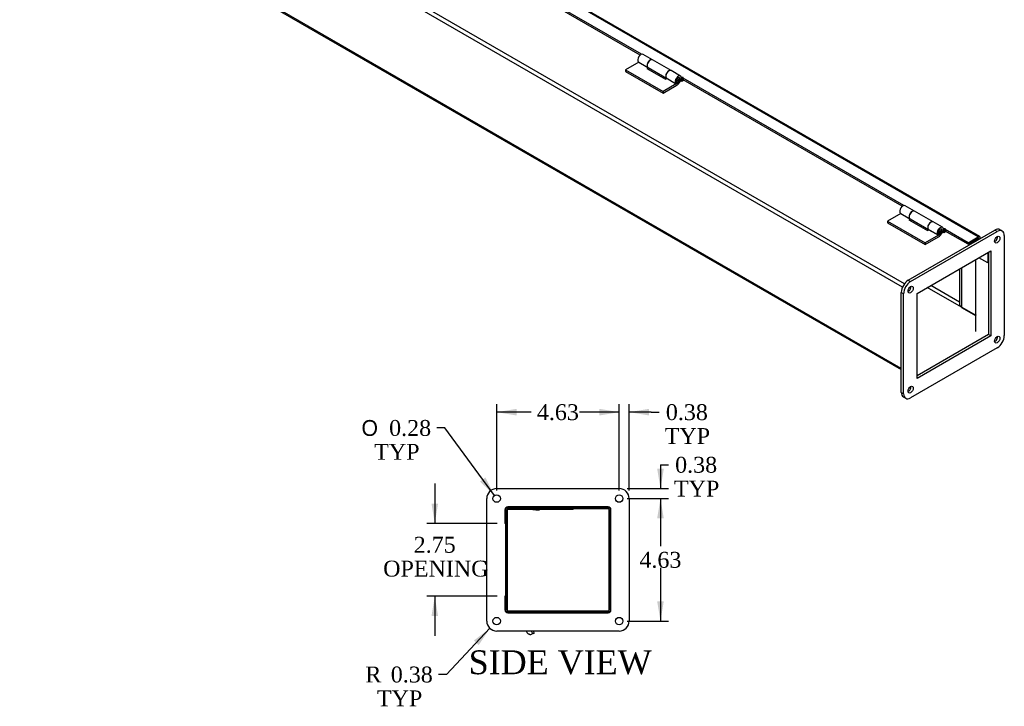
# Model space of a CAD drawing. Header units: inches. Extents: x 1 to 119, y 9 to 80.
# Tile 4 of 5: x 80 to 118, y 27 to 53. Entities that reach past the tile are written whole.
import ezdxf
from ezdxf.enums import TextEntityAlignment as Align
from ezdxf.lldxf.tags import DXFTag

# ---------------------------------------------------------------- set-up
doc = ezdxf.new("R2010")
doc.units = ezdxf.units.IN
doc.header["$MEASUREMENT"] = 0
for name, color, linetype in [('COM40176', 7, 'CONTINUOUS'), ('COM49234', 7, 'CONTINUOUS'), ('COM49235', 7, 'CONTINUOUS'), ('COM50014', 7, 'CONTINUOUS'), ('COM71012', 7, 'CONTINUOUS'), ('DEFAULT', 7, 'CONTINUOUS'), ('GSK11095', 7, 'CONTINUOUS'), ('HNG11000', 7, 'CONTINUOUS'), ('QLB30098', 7, 'CONTINUOUS'), ('SCS19419', 7, 'CONTINUOUS')]:
    doc.layers.add(name, color=color, linetype=linetype)
doc.styles.add('SEACAD_SOLID_EDGE_ANSI1_SY', font='txt')
doc.styles.add('SEACAD_TIMES_NEW_ROMAN', font='times.ttf')
tags = doc.linetypes.add('HIDDEN2', pattern=[0.1875, 0.125, -0.0625]).pattern_tags.tags
tags[6:7] = [DXFTag(74, 4), DXFTag(75, 0), DXFTag(340, '0'), DXFTag(46, 0.0), DXFTag(50, 0.0), DXFTag(44, 0.0), DXFTag(45, 0.0)]
tags[4:5] = [DXFTag(74, 4), DXFTag(75, 0), DXFTag(340, '0'), DXFTag(46, 0.0), DXFTag(50, 0.0), DXFTag(44, 0.0), DXFTag(45, 0.0)]

# ---------------------------------------------------------------- blocks, each defined once
blk = doc.blocks.new('GDIMGGROUP6')
at = {"layer": 'DEFAULT', "linetype": 'Continuous'}
for points in [[(95.975, 34.902), (96.1, 34.152), (96.225, 34.902)], [(95.975, 30.652), (96.225, 30.652), (96.1, 31.402)]]:
    blk.add_hatch(color=136, dxfattribs=at).paths.add_polyline_path(points)
at = {"layer": 'DEFAULT', "color": 136, "linetype": 'Continuous'}
for p, q in [((96.1, 35.652), (96.1, 34.152)), ((98.45, 34.152), (95.8, 34.152)), ((98.45, 31.402), (95.8, 31.402)), ((96.1, 31.402), (96.1, 29.902))]:
    blk.add_line(p, q, dxfattribs=at)
at = {"layer": 'DEFAULT', "color": 136, "linetype": 'Continuous', "style": 'SEACAD_TIMES_NEW_ROMAN'}
for s, p in [('2.75', (95.304, 33.645)), ('OPENING', (94.152, 32.745))]:
    blk.add_text(s, height=0.6, dxfattribs=at).set_placement(p, align=Align.TOP_LEFT)
blk = doc.blocks.new('GDIMGGROUP13')
at = {"layer": 'DEFAULT', "linetype": 'Continuous'}
for points in [[(102.312, 38.476), (102.312, 38.226), (103.062, 38.351)], [(104.187, 38.476), (103.437, 38.351), (104.187, 38.226)]]:
    blk.add_hatch(color=136, dxfattribs=at).paths.add_polyline_path(points)
at = {"layer": 'DEFAULT', "color": 136, "linetype": 'Continuous'}
for p, q in [((103.062, 38.351), (101.562, 38.351)), ((103.062, 35.389), (103.062, 38.651)), ((103.437, 35.389), (103.437, 38.651)), ((104.271, 38.351), (103.437, 38.351)), ((104.271, 38.351), (104.571, 38.351))]:
    blk.add_line(p, q, dxfattribs=at)
at = {"layer": 'DEFAULT', "color": 136, "linetype": 'Continuous', "style": 'SEACAD_TIMES_NEW_ROMAN'}
for s, p in [('0.38', (104.823, 38.651)), ('TYP', (104.781, 37.751))]:
    blk.add_text(s, height=0.6, dxfattribs=at).set_placement(p, align=Align.TOP_LEFT)
blk = doc.blocks.new('GDIMGGROUP14')
at = {"layer": 'DEFAULT', "linetype": 'Continuous'}
for points in [[(99.187, 38.476), (98.437, 38.351), (99.187, 38.226)], [(102.312, 38.476), (102.312, 38.226), (103.062, 38.351)]]:
    blk.add_hatch(color=136, dxfattribs=at).paths.add_polyline_path(points)
at = {"layer": 'DEFAULT', "color": 136, "linetype": 'Continuous'}
for p, q in [((98.437, 35.389), (98.437, 38.651)), ((99.744, 38.351), (98.437, 38.351)), ((103.062, 38.351), (101.756, 38.351)), ((103.062, 35.389), (103.062, 38.651))]:
    blk.add_line(p, q, dxfattribs=at)
at = {"layer": 'DEFAULT', "color": 136, "linetype": 'Continuous', "style": 'SEACAD_TIMES_NEW_ROMAN'}
blk.add_text('4.63', height=0.6, dxfattribs=at).set_placement((99.954, 38.651), align=Align.TOP_LEFT)
blk = doc.blocks.new('GDIMGGROUP15')
at = {"layer": 'DEFAULT', "linetype": 'Continuous'}
for points in [[(104.745, 36.214), (104.495, 36.214), (104.62, 35.464)], [(104.745, 34.339), (104.62, 35.089), (104.495, 34.339)]]:
    blk.add_hatch(color=136, dxfattribs=at).paths.add_polyline_path(points)
at = {"layer": 'DEFAULT', "color": 136, "linetype": 'Continuous'}
for p, q in [((104.62, 36.365), (104.92, 36.365)), ((104.62, 36.365), (104.62, 35.464)), ((103.362, 35.464), (104.92, 35.464)), ((103.362, 35.089), (104.92, 35.089)), ((104.62, 35.089), (104.62, 33.589))]:
    blk.add_line(p, q, dxfattribs=at)
at = {"layer": 'DEFAULT', "color": 136, "linetype": 'Continuous', "style": 'SEACAD_TIMES_NEW_ROMAN'}
for s, p in [('0.38', (105.173, 36.665)), ('TYP', (105.13, 35.765))]:
    blk.add_text(s, height=0.6, dxfattribs=at).set_placement(p, align=Align.TOP_LEFT)
blk = doc.blocks.new('GDIMGGROUP16')
at = {"layer": 'DEFAULT', "linetype": 'Continuous'}
for points in [[(104.745, 34.339), (104.62, 35.089), (104.495, 34.339)], [(104.745, 31.214), (104.495, 31.214), (104.62, 30.464)]]:
    blk.add_hatch(color=136, dxfattribs=at).paths.add_polyline_path(points)
at = {"layer": 'DEFAULT', "color": 136, "linetype": 'Continuous'}
for p, q in [((103.362, 35.089), (104.92, 35.089)), ((104.62, 35.089), (104.62, 33.287)), ((104.62, 32.477), (104.62, 30.464)), ((103.362, 30.464), (104.92, 30.464))]:
    blk.add_line(p, q, dxfattribs=at)
at = {"layer": 'DEFAULT', "color": 136, "linetype": 'Continuous', "style": 'SEACAD_TIMES_NEW_ROMAN'}
blk.add_text('4.63', height=0.6, dxfattribs=at).set_placement((103.824, 33.077), align=Align.TOP_LEFT)
blk = doc.blocks.new('GDIMGGROUP17')
at = {"layer": 'DEFAULT', "linetype": 'Continuous'}
blk.add_hatch(color=136, dxfattribs=at).paths.add_polyline_path([(97.809, 35.733), (98.354, 35.202), (98.011, 35.881)])
at = {"layer": 'DEFAULT', "color": 136, "linetype": 'Continuous'}
for p, q in [((96.48, 37.754), (96.18, 37.754)), ((98.354, 35.202), (96.48, 37.754))]:
    blk.add_line(p, q, dxfattribs=at)
for s, style, p in [('O', 'SEACAD_SOLID_EDGE_ANSI1_SY', (93.333, 38.054)), ('0.28', 'SEACAD_TIMES_NEW_ROMAN', (94.377, 38.054)), ('TYP', 'SEACAD_TIMES_NEW_ROMAN', (93.813, 37.154))]:
    blk.add_text(s, height=0.6, dxfattribs=dict(at, style=style)).set_placement(p, align=Align.TOP_LEFT)
blk = doc.blocks.new('GDIMGGROUP18')
at = {"layer": 'DEFAULT', "linetype": 'Continuous'}
blk.add_hatch(color=136, dxfattribs=at).paths.add_polyline_path([(97.758, 29.559), (98.18, 30.191), (97.576, 29.73)])
at = {"layer": 'DEFAULT', "color": 136, "linetype": 'Continuous'}
for p, q in [((98.18, 30.191), (96.541, 28.447)), ((96.541, 28.447), (96.241, 28.447))]:
    blk.add_line(p, q, dxfattribs=at)
at = {"layer": 'DEFAULT', "color": 136, "linetype": 'Continuous', "style": 'SEACAD_TIMES_NEW_ROMAN'}
for s, p in [('R', (93.481, 28.747)), ('0.38', (94.439, 28.747)), ('TYP', (93.917, 27.847))]:
    blk.add_text(s, height=0.6, dxfattribs=at).set_placement(p, align=Align.TOP_LEFT)

msp = doc.modelspace()

# ---------------------------------------------------------------- linework, layer by layer
at = {"layer": 'COM40176', "color": 7, "linetype": 'Continuous'}
for p, q in [((99.801, 29.984), (99.752, 30.089)), ((99.853, 30.008), (99.801, 29.984)), ((99.815, 30.089), (99.853, 30.008))]:
    msp.add_line(p, q, dxfattribs=at)
at = {"layer": 'COM49234', "color": 7, "linetype": 'Continuous'}
for p, q in [((113.753, 43.066), (80.431, 62.304)), ((113.83, 43.198), (80.508, 62.436)), ((113.71, 40.001), (80.431, 59.215)), ((80.454, 59.165), (113.71, 39.965)), ((116.462, 44.768), (116.413, 44.796)), ((116.973, 44.374), (116.973, 43.992)), ((116.973, 43.992), (116.642, 44.183)), ((116.973, 43.992), (117.002, 44.009)), ((113.996, 42.926), (113.966, 42.943)), ((114.072, 43.058), (114.043, 43.075)), ((98.822, 34.669), (98.822, 34.152)), ((102.642, 34.705), (98.858, 34.705)), ((102.678, 30.885), (102.678, 34.669)), ((98.822, 34.152), (98.781, 34.152)), ((98.822, 31.402), (98.781, 31.402)), ((98.822, 31.402), (98.822, 30.885)), ((98.858, 30.849), (102.642, 30.849))]:
    msp.add_line(p, q, dxfattribs=at)
at = {"layer": 'COM49234', "color": 7, "linetype": 'HIDDEN2'}
for p, q in [((98.75, 34.669), (98.75, 34.152)), ((102.642, 34.777), (98.858, 34.777)), ((102.75, 30.885), (102.75, 34.669)), ((98.781, 34.152), (98.75, 34.152)), ((98.75, 31.402), (98.75, 30.885)), ((98.781, 31.402), (98.75, 31.402)), ((98.858, 30.777), (102.642, 30.777))]:
    msp.add_line(p, q, dxfattribs=at)
for centre, start, end in [((98.858, 34.669), 90, 180), ((102.642, 34.669), 0, 90), ((98.858, 30.885), 180, 270), ((102.642, 30.885), 270, 0)]:
    msp.add_arc(centre, 0.108, start, end, dxfattribs=at)
at = {"layer": 'COM49234', "color": 7, "linetype": 'Continuous'}
for centre, start, end in [((98.858, 34.669), 90, 180), ((102.642, 34.669), 0, 90), ((98.858, 30.885), 180, 270), ((102.642, 30.885), 270, 0)]:
    msp.add_arc(centre, 0.036, start, end, dxfattribs=at)
at = {"layer": 'COM49235', "color": 7, "linetype": 'Continuous'}
for p, q in [((116.616, 44.972), (83.758, 63.943)), ((116.67, 44.978), (83.812, 63.948)), ((103.908, 51.862), (95.582, 56.669)), ((103.855, 51.834), (95.582, 56.61)), ((105.431, 50.982), (105.406, 50.997)), ((105.431, 50.924), (105.408, 50.937)), ((105.431, 50.982), (105.431, 50.924)), ((105.474, 50.899), (105.474, 50.958)), ((113.8, 46.151), (105.474, 50.958)), ((113.747, 46.123), (105.474, 50.899)), ((115.323, 45.271), (115.298, 45.286)), ((115.323, 45.213), (115.3, 45.226)), ((115.323, 45.271), (115.323, 45.213)), ((116.229, 44.749), (115.366, 45.247)), ((115.366, 45.188), (115.366, 45.247)), ((116.229, 44.69), (115.366, 45.188)), ((116.229, 44.749), (116.616, 44.972)), ((116.229, 44.69), (116.616, 44.914)), ((116.229, 44.69), (116.229, 44.749)), ((116.641, 44.899), (116.641, 44.872)), ((116.692, 44.928), (116.692, 44.901))]:
    msp.add_line(p, q, dxfattribs=at)
for centre, major_axis, start_param, end_param in [((105.453, 50.97), (-0.03, 0), 2.356194, 5.497787), ((105.453, 50.911), (-0.03, 0), 3.926991, 5.497787), ((115.345, 45.259), (-0.03, 0), 2.356194, 5.497787), ((115.345, 45.2), (-0.03, 0), 3.926991, 5.497787), ((116.616, 44.884), (-0.054, -0.0935), 2.356194, 3.926991), ((116.616, 44.884), (-0.018, -0.0312), 2.356194, 3.926991)]:
    msp.add_ellipse(centre, major_axis=major_axis, ratio=0.57735, start_param=start_param, end_param=end_param, dxfattribs=at)
at = {"layer": 'COM50014', "color": 7, "linetype": 'Continuous'}
for p, q in [((115.912, 43.762), (115.912, 42.384)), ((115.912, 42.384), (115.979, 42.346)), ((98.781, 34.121), (98.822, 34.121)), ((98.822, 34.121), (98.822, 31.433)), ((98.781, 31.433), (98.822, 31.433))]:
    msp.add_line(p, q, dxfattribs=at)
at = {"layer": 'COM71012', "color": 7, "linetype": 'Continuous'}
for p, q in [((113.975, 43.332), (117.245, 45.22)), ((114.063, 43.281), (117.334, 45.169)), ((117.334, 45.169), (117.245, 45.22)), ((117.521, 45.188), (117.433, 45.239)), ((117.599, 45.016), (117.599, 41.24)), ((114.307, 42.834), (117.091, 44.442)), ((117.002, 44.391), (117.002, 41.278)), ((117.091, 44.442), (117.091, 41.227)), ((113.975, 43.332), (114.063, 43.281)), ((113.71, 39.097), (113.71, 42.873)), ((113.798, 42.822), (113.71, 42.873)), ((113.798, 39.045), (113.798, 42.822)), ((114.307, 39.62), (114.307, 42.834)), ((117.002, 41.278), (114.307, 39.722)), ((117.091, 41.227), (117.002, 41.278)), ((117.091, 41.227), (114.307, 39.62)), ((117.334, 40.781), (114.063, 38.892)), ((113.71, 39.097), (113.798, 39.045)), ((113.787, 38.925), (113.876, 38.874)), ((98.437, 35.464), (103.062, 35.464)), ((98.062, 30.464), (98.062, 35.089)), ((103.437, 35.089), (103.437, 30.464)), ((98.781, 34.745), (102.718, 34.745)), ((98.781, 30.808), (98.781, 34.745)), ((102.718, 34.745), (102.718, 30.808)), ((102.718, 30.808), (98.781, 30.808)), ((103.062, 30.089), (98.437, 30.089))]:
    msp.add_line(p, q, dxfattribs=at)
for centre in [(98.437, 35.089), (103.062, 35.089), (98.437, 30.464), (103.062, 30.464)]:
    msp.add_circle(centre, 0.141, dxfattribs=at)
for centre, start, end in [((98.437, 35.089), 90, 180), ((103.062, 35.089), 0, 90), ((98.437, 30.464), 180, 270), ((103.062, 30.464), 270, 0)]:
    msp.add_arc(centre, 0.375, start, end, dxfattribs=at)
for centre in [(117.334, 44.863), (114.063, 42.975), (117.334, 41.087), (114.063, 39.199)]:
    msp.add_ellipse(centre, major_axis=(0.07, 0.122), ratio=0.57735, dxfattribs=at)
for centre, major_axis, start_param, end_param in [((117.245, 44.914), (0.07, 0.122), 3.821986, 5.602792), ((117.245, 44.914), (-0.188, -0.325), 3.141593, 3.926991), ((117.334, 44.863), (-0.188, -0.325), 2.356194, 3.926991), ((113.975, 43.026), (-0.188, -0.325), 3.926991, 5.497787), ((114.063, 42.975), (0.188, 0.325), 0.785398, 2.356194), ((113.975, 43.026), (0.07, 0.122), 3.821986, 5.602792), ((117.245, 41.138), (0.07, 0.122), 3.821986, 5.602792), ((117.334, 41.087), (-0.187, -0.325), 0.785398, 2.356194), ((113.975, 39.25), (0.187, 0.325), 2.356194, 3.141593), ((114.063, 39.199), (0.187, 0.325), 2.356194, 3.926991), ((113.975, 39.25), (0.07, 0.122), 3.821986, 5.602792)]:
    msp.add_ellipse(centre, major_axis=major_axis, ratio=0.57735, start_param=start_param, end_param=end_param, dxfattribs=at)
at = {"layer": 'GSK11095', "color": 7, "linetype": 'Continuous'}
for p, q in [((116.641, 44.928), (116.509, 44.852)), ((116.509, 44.852), (116.509, 44.795)), ((116.641, 44.872), (116.641, 44.928)), ((116.509, 44.106), (116.509, 41.994)), ((115.979, 43.8), (115.979, 42.3)), ((115.912, 42.507), (114.826, 43.134)), ((116.509, 42.01), (114.693, 43.058)), ((115.979, 42.3), (116.509, 41.994)), ((115.979, 42.3), (115.979, 42.3)), ((116.535, 42.025), (116.509, 42.01)), ((116.509, 42.01), (116.509, 41.397)), ((116.509, 42.01), (116.509, 42.01)), ((116.509, 41.994), (116.509, 41.994)), ((98.838, 34.699), (98.838, 34.143)), ((98.781, 34.143), (98.838, 34.143)), ((98.838, 34.143), (98.781, 34.143)), ((98.838, 34.143), (98.838, 34.143)), ((98.838, 34.143), (98.838, 31.393)), ((98.781, 31.412), (98.838, 31.412)), ((98.822, 31.393), (98.838, 31.393)), ((98.838, 31.412), (98.838, 30.855)), ((98.838, 31.393), (98.838, 31.393))]:
    msp.add_line(p, q, dxfattribs=at)
at = {"layer": 'HNG11000', "color": 7, "linetype": 'Continuous'}
for p, q in [((104.314, 51.653), (103.961, 51.857)), ((103.804, 51.559), (103.302, 51.27)), ((103.776, 51.579), (104.129, 51.375)), ((103.804, 51.559), (104.14, 51.365)), ((104.156, 51.355), (104.105, 51.325)), ((104.105, 51.325), (104.812, 50.917)), ((104.129, 51.375), (104.13, 51.377)), ((104.149, 51.359), (104.849, 50.954)), ((105.018, 51.247), (104.318, 51.651)), ((103.302, 51.27), (103.302, 51.208)), ((103.302, 51.27), (104.716, 50.453)), ((103.302, 51.208), (104.716, 50.392)), ((104.812, 50.917), (104.865, 50.947)), ((104.836, 50.967), (105.19, 50.763)), ((104.865, 50.947), (105.218, 50.743)), ((105.375, 51.041), (105.022, 51.245)), ((105.474, 50.924), (105.424, 50.895)), ((105.218, 50.743), (104.716, 50.453)), ((104.716, 50.392), (105.218, 50.682)), ((105.19, 50.763), (105.235, 50.821)), ((105.424, 50.833), (105.382, 50.858)), ((105.424, 50.895), (105.402, 50.907)), ((105.424, 50.895), (105.424, 50.833)), ((105.506, 50.881), (105.424, 50.833)), ((104.716, 50.453), (104.716, 50.392)), ((114.206, 45.942), (113.853, 46.146)), ((113.696, 45.848), (113.194, 45.559)), ((113.667, 45.868), (114.021, 45.664)), ((113.696, 45.848), (114.032, 45.654)), ((114.91, 45.536), (114.21, 45.94)), ((113.194, 45.559), (113.194, 45.497)), ((113.194, 45.559), (114.608, 44.742)), ((113.194, 45.497), (114.608, 44.681)), ((114.048, 45.643), (113.997, 45.614)), ((113.997, 45.614), (114.704, 45.205)), ((114.021, 45.664), (114.022, 45.665)), ((114.041, 45.648), (114.741, 45.243)), ((115.267, 45.329), (114.914, 45.534)), ((115.11, 45.032), (114.608, 44.742)), ((114.704, 45.205), (114.756, 45.236)), ((114.728, 45.256), (115.082, 45.052)), ((114.756, 45.236), (115.11, 45.032)), ((115.082, 45.052), (115.127, 45.11)), ((115.316, 45.122), (115.274, 45.147)), ((115.316, 45.184), (115.294, 45.196)), ((115.366, 45.213), (115.316, 45.184)), ((115.316, 45.184), (115.316, 45.122)), ((115.398, 45.17), (115.316, 45.122)), ((114.608, 44.681), (115.11, 44.97)), ((114.608, 44.742), (114.608, 44.681))]:
    msp.add_line(p, q, dxfattribs=at)
for centre in [(105.285, 50.924), (115.177, 45.213)]:
    msp.add_arc(centre, 0.0667, 357.2899, 59.9487, dxfattribs=at)
for centre, major_axis, start_param, end_param in [((103.877, 51.711), (-0.084, -0.146), 3.141593, 6.059014), ((104.23, 51.507), (-0.084, -0.146), 3.12064, 6.059014), ((104.234, 51.505), (0.084, 0.146), 0, 3.141593), ((104.157, 51.555), (-0.16, -0.276), 0.785398, 0.995157), ((104.937, 51.099), (-0.084, -0.146), 3.141593, 6.059014), ((104.934, 51.101), (0.084, 0.146), -0.020953, 3.327333), ((105.291, 50.894), (-0.084, -0.146), 1.550479, 6.059014), ((105.291, 50.894), (-0.0469, -0.0812), 1.551176, 6.059014), ((105.218, 50.942), (-0.122, -0.212), 0.785398, 1.54262), ((105.218, 50.942), (-0.16, -0.276), 0.785398, 1.544273), ((113.769, 46), (-0.084, -0.146), 3.141593, 6.059014), ((114.122, 45.796), (-0.084, -0.146), 3.12064, 6.059014), ((114.126, 45.794), (0.084, 0.146), 0, 3.141593), ((114.049, 45.843), (-0.16, -0.276), 0.785398, 0.995157), ((114.829, 45.387), (-0.084, -0.146), 3.141593, 6.059014), ((114.826, 45.39), (0.084, 0.146), -0.020953, 3.327333), ((115.183, 45.183), (-0.084, -0.146), 1.550479, 6.059014), ((115.183, 45.183), (-0.0469, -0.0812), 1.551176, 6.059014), ((115.11, 45.231), (-0.122, -0.212), 0.785398, 1.54262), ((115.11, 45.231), (-0.16, -0.276), 0.785398, 1.544273)]:
    msp.add_ellipse(centre, major_axis=major_axis, ratio=0.57735, start_param=start_param, end_param=end_param, dxfattribs=at)
for centre in [(105.308, 50.884), (115.2, 45.173)]:
    msp.add_ellipse(centre, major_axis=(-0.02, -0.0346), ratio=0.57735, dxfattribs=at)
for points in [[(105.229, 50.828), (105.235, 50.824), (105.247, 50.818), (105.27, 50.818), (105.292, 50.824), (105.315, 50.839), (105.335, 50.863), (105.349, 50.893), (105.351, 50.912), (105.351, 50.921)], [(115.121, 45.116), (115.127, 45.113), (115.139, 45.107), (115.162, 45.106), (115.184, 45.113), (115.207, 45.128), (115.227, 45.152), (115.241, 45.182), (115.243, 45.2), (115.243, 45.21)]]:
    msp.add_open_spline(points, degree=3, knots=[0, 0, 0, 0, 0.107292, 0.234195, 0.360377, 0.503338, 0.673248, 0.857957, 1, 1, 1, 1], dxfattribs=at)
at = {"layer": 'QLB30098', "color": 7, "linetype": 'Continuous'}
for p, q in [((99.197, 34.675), (98.838, 34.675)), ((100.947, 34.675), (99.197, 34.675)), ((99.803, 34.675), (99.803, 34.664)), ((99.806, 34.675), (99.806, 34.664)), ((99.911, 34.665), (99.806, 34.665)), ((99.911, 34.665), (99.911, 34.675)), ((99.911, 34.665), (99.912, 34.665)), ((99.912, 34.665), (99.912, 34.675)), ((99.912, 34.665), (100.039, 34.665)), ((100.035, 34.665), (100.053, 34.665)), ((100.039, 34.664), (100.039, 34.675)), ((100.053, 34.665), (100.053, 34.675)), ((101.322, 34.675), (100.947, 34.675)), ((101.322, 34.675), (101.322, 34.705))]:
    msp.add_line(p, q, dxfattribs=at)
at = {"layer": 'SCS19419', "color": 7, "linetype": 'Continuous'}
for p, q in [((99.585, 30.033), (99.559, 30.089)), ((99.585, 30.033), (99.586, 30.032)), ((99.703, 29.959), (99.702, 29.96)), ((99.747, 29.97), (99.774, 29.982))]:
    msp.add_line(p, q, dxfattribs=at)
for centre, radius, start, end in [((99.696, 30.078), 0.12, 272.9757, 295), ((99.764, 30.005), 0.025, 295, 25)]:
    msp.add_arc(centre, radius, start, end, dxfattribs=at)
for points, knots in [([(99.69, 29.961), (99.685, 29.961), (99.679, 29.962), (99.668, 29.964), (99.663, 29.966), (99.647, 29.971), (99.637, 29.976), (99.623, 29.985), (99.619, 29.989), (99.611, 29.996), (99.607, 30), (99.596, 30.013), (99.59, 30.023), (99.585, 30.033)], [0, 0, 0, 0, 0.125, 0.125, 0.25, 0.25, 0.5, 0.5, 0.625, 0.625, 0.75, 0.75, 1, 1, 1, 1]), ([(99.69, 29.961), (99.693, 29.961), (99.696, 29.961), (99.7, 29.961), (99.702, 29.96), (99.702, 29.96)], [0, 0, 0, 0, 0.5, 0.5, 1, 1, 1, 1])]:
    msp.add_open_spline(points, degree=3, knots=knots, dxfattribs=at)

# ---------------------------------------------------------------- block references
at = {"layer": 'DEFAULT'}
for name in ['GDIMGGROUP14', 'GDIMGGROUP13', 'GDIMGGROUP17', 'GDIMGGROUP15', 'GDIMGGROUP6', 'GDIMGGROUP16', 'GDIMGGROUP18']:
    msp.add_blockref(name, (0, 0), dxfattribs=at)

# ---------------------------------------------------------------- texts
at = {"layer": 'DEFAULT', "color": 136, "linetype": 'Continuous', "style": 'SEACAD_TIMES_NEW_ROMAN'}
msp.add_text('SIDE VIEW', height=0.9, dxfattribs=at).set_placement((97.38, 29.359), align=Align.TOP_LEFT)

doc.saveas('drawing.dxf')
